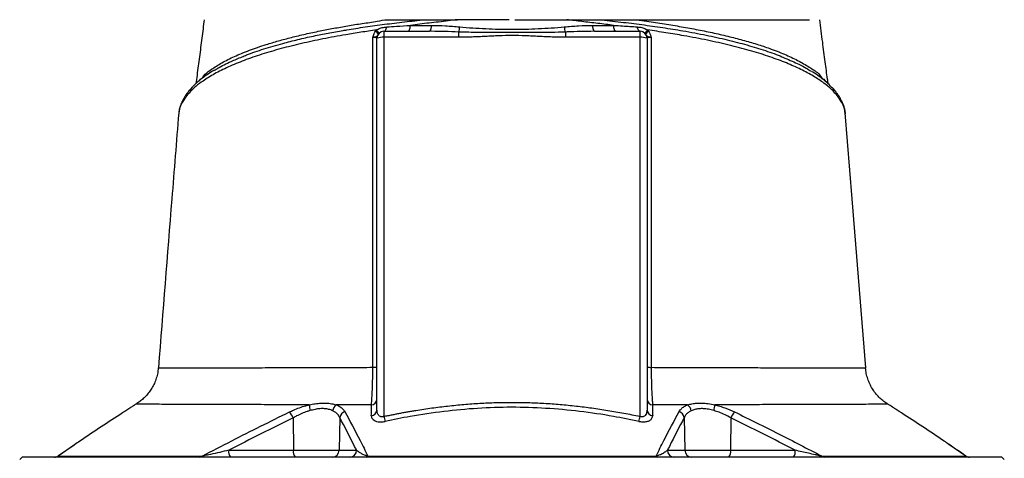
# Model space of a CAD drawing. Extents: x 4744 to 5452, y 3207 to 5111.
# Tile 6 of 7: x 4863 to 5286, y 4625 to 4813. Entities that reach past the tile are written whole.
import ezdxf

# ---------------------------------------------------------------- set-up
doc = ezdxf.new("R2010")
doc.units = 0
doc.header["$LTSCALE"] = 10
doc.header["$MEASUREMENT"] = 0
doc.layers.get('0').update_dxf_attribs({"linetype": 'CONTINUOUS'})

msp = doc.modelspace()

# ---------------------------------------------------------------- linework, layer by layer
at = {"color": 7, "linetype": 'Continuous'}
for p, q in [((5015.62, 4808.29), (5016.04, 4808.83)), ((5019.28, 4808.24), (5038.86, 4808.24)), ((5019.28, 4808.24), (5019.28, 4805.66)), ((5019.28, 4805.66), (5019.28, 4642.75)), ((5051.36, 4805.66), (5019.28, 4805.66)), ((5051.36, 4807.92), (5051.36, 4805.66)), ((5097.2, 4807.92), (5097.2, 4805.66)), ((5129.28, 4805.66), (5097.2, 4805.66)), ((5109.69, 4808.24), (5129.28, 4808.24)), ((5129.28, 4805.66), (5129.28, 4808.24)), ((5129.28, 4642.75), (5129.28, 4805.66)), ((5132.52, 4808.83), (5132.94, 4808.29)), ((5016.28, 4645.62), (5016.28, 4805.24)), ((5132.28, 4805.24), (5132.28, 4645.62)), ((4939.61, 4786.78), (4939.84, 4787.14)), ((5208.77, 4786.81), (5208.72, 4787.13)), ((5208.72, 4787.13), (5209.08, 4786.57)), ((5211.91, 4784), (5211.83, 4784.08)), ((4931.17, 4773.14), (4931.15, 4772.89)), ((5217.46, 4772.84), (5217.4, 4773.14)), ((5226.11, 4663.56), (5226.15, 4663.56)), ((5235.85, 4647.95), (5235.83, 4647.95)), ((4980.31, 4642.13), (4980.37, 4628.19)), ((5000.27, 4642.28), (5000.03, 4628.19)), ((5148.29, 4642.28), (5148.52, 4628.19)), ((5168.25, 4642.13), (5168.18, 4628.19)), ((4886.36, 4630.56), (4879.28, 4625.66)), ((4886.16, 4630.46), (4879.43, 4625.8)), ((4952.61, 4628.19), (4980.37, 4628.19)), ((4980.37, 4628.19), (5000.03, 4628.19)), ((5000.03, 4628.19), (5007.52, 4628.19)), ((5141.04, 4628.19), (5148.52, 4628.19)), ((5148.52, 4628.19), (5168.18, 4628.19)), ((5168.18, 4628.19), (5195.94, 4628.19)), ((5269.28, 4625.66), (5261.93, 4630.74)), ((4863.78, 4625.24), (4862.78, 4624.24)), ((5284.78, 4625.24), (4863.78, 4625.24)), ((5285.78, 4624.24), (5284.78, 4625.24))]:
    msp.add_line(p, q, dxfattribs=at)
at = {"color": 7, "linetype": 'Continuous', "flags": 128}
for points in [[(5019.28, 4808.24), (5019.46, 4808.27), (5019.64, 4808.37), (5019.82, 4808.54), (5019.98, 4808.76), (5020.13, 4809.04), (5020.25, 4809.37), (5020.36, 4809.74), (5020.44, 4810.14)], [(5029.7, 4808.24), (5029.86, 4808.29), (5030.02, 4808.43), (5030.17, 4808.66), (5030.31, 4808.97), (5030.43, 4809.35), (5030.52, 4809.8), (5030.59, 4810.29), (5030.62, 4810.81)], [(5118.86, 4808.24), (5118.69, 4808.29), (5118.53, 4808.43), (5118.38, 4808.66), (5118.25, 4808.97), (5118.13, 4809.35), (5118.04, 4809.8), (5117.97, 4810.29), (5117.93, 4810.81)], [(5129.28, 4808.24), (5129.09, 4808.27), (5128.91, 4808.37), (5128.74, 4808.54), (5128.58, 4808.76), (5128.43, 4809.04), (5128.3, 4809.37), (5128.2, 4809.74), (5128.12, 4810.14)], [(5226.22, 4663.56), (5220.42, 4736.23), (5217.47, 4773.15)]]:
    msp.add_lwpolyline(points, dxfattribs=at)
at = {"color": 7, "linetype": 'Continuous'}
for centre, radius, start, end in [((5036.58, 4810.28), 3.06, 318.1738, 9.6923), ((5043.03, 4810.86), 8.84, 340.514, 355.2801), ((5105.53, 4810.86), 8.84, 184.7199, 199.486), ((5111.97, 4810.28), 3.06, 170.3077, 221.8262), ((5014.24, 4805.82), 2.83, 23.8854, 60.7883), ((5014.65, 4806.85), 2.42, 9.2385, 55.0291), ((5019.28, 4805.24), 3, 90, 180), ((5018.54, 4799.96), 5.75, 82.6484, 113.1961), ((5129.28, 4805.24), 3, 0, 90), ((5130.01, 4799.96), 5.75, 66.8039, 97.3516), ((5133.9, 4806.85), 2.42, 124.9709, 170.7615), ((5134.32, 4805.82), 2.83, 119.2117, 156.1146), ((4938.68, 4782.26), 2.67, 136.7951, 179.8102), ((5209.88, 4782.26), 2.68, 0.2112, 40.7276), ((4934.95, 4776.72), 2.77, 154.1825, 177.1361), ((5213.57, 4776.71), 2.81, 3.0153, 25.4293), ((5014.82, 4671.55), 7.71, 267.5297, 280.9076), ((5133.74, 4671.55), 7.72, 259.0972, 272.4656), ((5013.55, 4650.37), 2.73, 276.7321, 356.7461), ((5135.01, 4650.37), 2.73, 183.2544, 263.2683), ((4973.35, 4639.31), 7.51, 22.0564, 45.2532), ((4996.45, 4647.57), 9.25, 178.9949, 194.7059), ((5000.86, 4644.64), 3.67, 123.6455, 171.4526), ((5003.41, 4641.74), 3.19, 106.8191, 170.2201), ((5013.55, 4645.78), 2.73, 276.1546, 356.6459), ((5135.01, 4645.78), 2.73, 183.3554, 263.8454), ((5145.15, 4641.74), 3.19, 9.7812, 73.1807), ((5147.69, 4644.64), 3.67, 8.5446, 56.3513), ((5152.11, 4647.57), 9.25, 345.2963, 1.0093), ((5175.2, 4639.31), 7.51, 134.7486, 157.9409), ((5072.25, 4653.91), 54.13, 191.9009, 194.2258), ((5076.35, 4653.9), 54.09, 345.7717, 348.0984), ((4956.03, 4627.51), 3.48, 168.8048, 220.706), ((4983.79, 4627.51), 3.48, 168.8046, 220.7059), ((4997.08, 4628.19), 2.95, 270.9857, 0.0002), ((5004.57, 4628.19), 2.95, 270.9858, 0.0003), ((5143.99, 4628.19), 2.95, 179.9998, 269.0143), ((5151.47, 4628.19), 2.95, 179.9998, 269.0143), ((5164.77, 4627.51), 3.48, 319.2941, 11.1954), ((5192.52, 4627.51), 3.48, 319.2941, 11.1954), ((4877.69, 4628.24), 3, 270.0011, 305.3409), ((4877.78, 4628.13), 2.89, 270.0389, 301.2289), ((4940.1, 4626.79), 1.55, 271.379, 313.7814), ((5011.75, 4625.88), 0.655, 282.0426, 342.4526), ((5136.8, 4625.88), 0.655, 197.5517, 257.959), ((5208.46, 4626.79), 1.55, 226.2173, 268.6261), ((5270.87, 4628.24), 3, 234.7371, 270.003), ((5270.78, 4628.13), 2.89, 238.7724, 269.9652)]:
    msp.add_arc(centre, radius, start, end, dxfattribs=at)
for points, knots in [([(4942.05, 4813.24), (4941.71, 4810.6), (4941.04, 4805.32), (4940, 4797.34), (4939.16, 4790.8), (4938.62, 4786.94), (4938.45, 4785.73)], [0, 0, 0, 0, 0.289898, 0.579816, 0.868374, 1, 1, 1, 1]), ([(4940.32, 4787.71), (4940.32, 4787.71), (4941.05, 4787.71), (4942.39, 4790.18), (4945.47, 4792.08), (4949.54, 4794.79), (4954.96, 4797.47), (4961.3, 4800.1), (4967.75, 4802.32), (4973.9, 4804.15), (4979.53, 4805.65), (4985.5, 4807.08), (4991.56, 4808.37), (4997.63, 4809.55), (5003.68, 4810.59), (5009.91, 4811.66), (5015.69, 4812.32), (5019.17, 4813.24), (5020.69, 4813.24), (5020.69, 4813.24)], [0, 0, 0, 0, 0, 0.065218, 0.130675, 0.220363, 0.310052, 0.402347, 0.494643, 0.556083, 0.617523, 0.679778, 0.742033, 0.797134, 0.852236, 0.907899, 0.963562, 1, 1, 1, 1, 1]), ([(4958.33, 4797.28), (4958.96, 4797.54), (4961.76, 4798.74), (4967.58, 4800.69), (4975.01, 4802.89), (4982.23, 4804.71), (4988.73, 4806.17), (4995.24, 4807.47), (5000.05, 4808.33), (5005.36, 4809.22), (5011.22, 4810.13), (5019.51, 4811.27), (5028.06, 4812.32), (5033.95, 4812.93), (5036.89, 4813.24)], [0, 0, 0, 0, 0.035434, 0.158803, 0.280764, 0.369201, 0.457637, 0.535147, 0.612657, 0.630814, 0.722604, 0.814397, 0.907198, 1, 1, 1, 1]), ([(5016.04, 4808.83), (5016.28, 4808.97), (5017.07, 4809.42), (5018.57, 4809.92), (5019.81, 4810.07), (5020.44, 4810.14)], [0, 0, 0, 0, 0.180284, 0.580109, 1, 1, 1, 1]), ([(5020.44, 4810.14), (5021.84, 4810.24), (5025.19, 4810.47), (5028.63, 4810.68), (5030.62, 4810.81)], [0, 0, 0, 0, 0.420027, 1, 1, 1, 1]), ([(5020.69, 4813.24), (5021.24, 4813.24), (5022.32, 4813.24), (5023.94, 4813.24), (5025.55, 4813.24), (5027.15, 4813.24), (5029.08, 4813.24), (5031.39, 4813.24), (5034.11, 4813.24), (5035.95, 4813.24), (5036.89, 4813.24)], [0, 0, 0, 0, 0.101917, 0.202879, 0.302889, 0.401951, 0.500069, 0.66183, 0.828469, 1, 1, 1, 1]), ([(5050.82, 4813.24), (5050.82, 4813.24), (5049.52, 4813.24), (5045.43, 4812.42), (5038.67, 4811.85), (5033.31, 4811.16), (5030.62, 4810.81)], [0, 0, 0, 0, 0.0000029, 0.1930533, 0.5957948, 1, 1, 1, 1]), ([(5030.62, 4810.81), (5032.53, 4810.8), (5035.5, 4810.8), (5038.52, 4810.8), (5039.6, 4810.8)], [0, 0, 0, 0, 0.641626, 1, 1, 1, 1]), ([(5036.89, 4813.24), (5037.11, 4813.24), (5037.54, 4813.24), (5038.21, 4813.24), (5038.89, 4813.24), (5039.59, 4813.24), (5040.63, 4813.24), (5042.02, 4813.24), (5043.76, 4813.24), (5045.51, 4813.24), (5047.26, 4813.24), (5049.04, 4813.24), (5050.22, 4813.24), (5050.82, 4813.24)], [0, 0, 0, 0, 0.048202, 0.097322, 0.147367, 0.198347, 0.250267, 0.373775, 0.500284, 0.624448, 0.74908, 0.874243, 1, 1, 1, 1]), ([(5039.6, 4810.8), (5041.63, 4810.79), (5043.66, 4810.72), (5047.74, 4810.49), (5049.78, 4810.33), (5051.84, 4810.14)], [0, 0, 0, 0, 0.5, 0.5, 1, 1, 1, 1]), ([(5051.84, 4810.14), (5053.68, 4809.97), (5055.54, 4809.82), (5059.26, 4809.58), (5061.13, 4809.47), (5066.75, 4809.21), (5070.51, 4809.1), (5078.05, 4809.1), (5081.81, 4809.21), (5087.43, 4809.47), (5089.3, 4809.58), (5093.02, 4809.82), (5094.87, 4809.97), (5096.72, 4810.14)], [0, 0, 0, 0, 0.125, 0.125, 0.25, 0.25, 0.5, 0.5, 0.75, 0.75, 0.875, 0.875, 1, 1, 1, 1]), ([(5075.46, 4813.24), (5075.85, 4813.24), (5076.64, 4813.24), (5077.82, 4813.24), (5079, 4813.24), (5080.18, 4813.24), (5081.36, 4813.24), (5082.54, 4813.24), (5083.71, 4813.24), (5084.89, 4813.24), (5086.06, 4813.24), (5087.24, 4813.24), (5088.41, 4813.24), (5089.58, 4813.24), (5090.75, 4813.24), (5091.91, 4813.24), (5093.08, 4813.24), (5094.25, 4813.24), (5095.41, 4813.24), (5096.57, 4813.24), (5097.35, 4813.24), (5097.73, 4813.24)], [0, 0, 0, 0, 0.052847, 0.105648, 0.158408, 0.211131, 0.263819, 0.316478, 0.36911, 0.421719, 0.47431, 0.526885, 0.579449, 0.632005, 0.684557, 0.737109, 0.789665, 0.842228, 0.894803, 0.947392, 1, 1, 1, 1]), ([(5096.72, 4810.14), (5098.77, 4810.33), (5100.82, 4810.49), (5104.89, 4810.72), (5106.93, 4810.79), (5108.95, 4810.8)], [0, 0, 0, 0, 0.5, 0.5, 1, 1, 1, 1]), ([(5097.79, 4813.24), (5098.09, 4813.24), (5098.68, 4813.24), (5099.56, 4813.24), (5100.45, 4813.24), (5101.32, 4813.24), (5102.2, 4813.24), (5103.07, 4813.24), (5103.93, 4813.24), (5105, 4813.24), (5106.25, 4813.24), (5107.68, 4813.24), (5109.05, 4813.24), (5110.38, 4813.24), (5111.24, 4813.24), (5111.67, 4813.24)], [0, 0, 0, 0, 0.062765, 0.125378, 0.187847, 0.250181, 0.312385, 0.374469, 0.43644, 0.498305, 0.604244, 0.707336, 0.807625, 0.905162, 1, 1, 1, 1]), ([(5117.93, 4810.81), (5115.69, 4811.08), (5111.2, 4811.64), (5104.47, 4812.42), (5099.97, 4812.97), (5097.79, 4813.23)], [0, 0, 0, 0, 0.338971, 0.678798, 1, 1, 1, 1]), ([(5108.95, 4810.8), (5110.89, 4810.8), (5113.9, 4810.8), (5116.87, 4810.81), (5117.93, 4810.81)], [0, 0, 0, 0, 0.641626, 1, 1, 1, 1]), ([(5111.67, 4813.24), (5112.26, 4813.24), (5113.43, 4813.24), (5115.17, 4813.24), (5116.88, 4813.24), (5118, 4813.24), (5118.56, 4813.24)], [0, 0, 0, 0, 0.256856, 0.509136, 0.756848, 1, 1, 1, 1]), ([(5111.67, 4813.24), (5114.79, 4812.91), (5121.03, 4812.26), (5130.16, 4811.12), (5139.09, 4809.88), (5148.38, 4808.39), (5157.7, 4806.64), (5166.89, 4804.6), (5175.43, 4802.38), (5183.22, 4799.95), (5188.65, 4798.06), (5191.1, 4796.95), (5191.51, 4796.76)], [0, 0, 0, 0, 0.096195, 0.19239, 0.290423, 0.388452, 0.507805, 0.623227, 0.738652, 0.8574, 0.97615, 1, 1, 1, 1]), ([(5117.93, 4810.81), (5119.22, 4810.73), (5122.66, 4810.51), (5126.02, 4810.28), (5128.12, 4810.14)], [0, 0, 0, 0, 0.374247, 1, 1, 1, 1]), ([(5118.56, 4813.24), (5118.98, 4813.24), (5120.28, 4813.24), (5122.48, 4813.24), (5125.17, 4813.24), (5126.96, 4813.24), (5127.86, 4813.24)], [0, 0, 0, 0, 0.134391, 0.418341, 0.706868, 1, 1, 1, 1]), ([(5127.87, 4813.24), (5128.23, 4813.24), (5128.93, 4813.24), (5129.99, 4813.24), (5131.04, 4813.24), (5132.08, 4813.24), (5133.12, 4813.24), (5134.16, 4813.24), (5135.19, 4813.24), (5136.22, 4813.24), (5137.24, 4813.24), (5138.26, 4813.24), (5139.27, 4813.24), (5141.96, 4813.24), (5146.26, 4813.24), (5152.02, 4813.24), (5157.58, 4813.24), (5162.94, 4813.24), (5168.06, 4813.24), (5172.95, 4813.24), (5177.59, 4813.24), (5181.97, 4813.24), (5186.08, 4813.24), (5189.91, 4813.24), (5193.44, 4813.24), (5195.89, 4813.24), (5197.47, 4813.24), (5198.3, 4813.24), (5199.11, 4813.24), (5199.89, 4813.24), (5200.64, 4813.24), (5201.36, 4813.24), (5201.82, 4813.24), (5202.05, 4813.24)], [0, 0, 0, 0, 0.010299, 0.020596, 0.03089, 0.041183, 0.051475, 0.061768, 0.072061, 0.082355, 0.092652, 0.102951, 0.113254, 0.123561, 0.185249, 0.246982, 0.308889, 0.370735, 0.432864, 0.495008, 0.557252, 0.619549, 0.682503, 0.745393, 0.808835, 0.872282, 0.890519, 0.908752, 0.926985, 0.945222, 0.963468, 0.981726, 1, 1, 1, 1]), ([(5127.87, 4813.24), (5129.31, 4813.02), (5133.32, 4812.42), (5139.77, 4811.44), (5147.15, 4810.23), (5154.28, 4808.92), (5161.21, 4807.49), (5167.86, 4805.95), (5174.23, 4804.28), (5180.2, 4802.5), (5186.27, 4800.45), (5192.21, 4798.08), (5197.85, 4795.44), (5202.6, 4792.41), (5206.06, 4790.46), (5207.59, 4787.71), (5208.24, 4787.71), (5208.24, 4787.71)], [0, 0, 0, 0, 0.036353, 0.101977, 0.167598, 0.234162, 0.300726, 0.369579, 0.438432, 0.508438, 0.578445, 0.66811, 0.757775, 0.850043, 0.942312, 1, 1, 1, 1, 1]), ([(5128.12, 4810.14), (5128.45, 4810.11), (5129.4, 4810.02), (5130.92, 4809.67), (5132, 4809.1), (5132.52, 4808.83)], [0, 0, 0, 0, 0.221218, 0.629101, 1, 1, 1, 1]), ([(5210.12, 4785.61), (5210.02, 4786.31), (5209.58, 4789.45), (5208.79, 4795.45), (5207.69, 4803.97), (5206.92, 4810.02), (5206.51, 4813.24)], [0, 0, 0, 0, 0.075402, 0.341303, 0.649485, 1, 1, 1, 1]), ([(5016.04, 4808.83), (5013.81, 4808.5), (5009.34, 4807.84), (5001.62, 4806.58), (4992.98, 4804.99), (4983.71, 4803), (4974.92, 4800.81), (4966.68, 4798.4), (4959.08, 4795.76), (4952.29, 4792.94), (4946.38, 4789.98), (4941.86, 4787.18), (4938.43, 4784.62), (4936.81, 4783.05), (4936.01, 4782.27)], [0, 0, 0, 0, 0.057053, 0.114105, 0.204157, 0.294366, 0.384423, 0.478681, 0.574164, 0.669981, 0.765816, 0.861321, 0.93066, 1, 1, 1, 1]), ([(5014.49, 4663.84), (5014.5, 4671.99), (5014.51, 4688.28), (5014.53, 4712.67), (5014.55, 4737.04), (5014.56, 4768.06), (5014.55, 4790.89), (5014.55, 4805.64)], [0, 0, 0, 0, 0.17163, 0.343314, 0.514957, 0.68665, 1, 1, 1, 1]), ([(5014.55, 4805.64), (5014.55, 4805.64), (5014.55, 4805.67), (5014.57, 4805.77), (5014.64, 4806.18), (5014.91, 4807.09), (5015.34, 4807.83), (5015.62, 4808.29)], [0, 0, 0, 0, 0.005342, 0.026113, 0.109297, 0.443237, 1, 1, 1, 1]), ([(5016.82, 4806.97), (5016.67, 4806.73), (5016.42, 4806.34), (5016, 4805.98), (5015.58, 4805.81), (5015.2, 4805.72), (5015, 4805.68), (5014.85, 4805.66), (5014.74, 4805.65), (5014.65, 4805.64), (5014.59, 4805.64), (5014.55, 4805.64), (5014.55, 4805.64)], [0, 0, 0, 0, 0.303375, 0.487899, 0.736262, 0.812874, 0.87358, 0.919113, 0.951172, 0.971954, 0.996322, 1, 1, 1, 1]), ([(5016.28, 4805.24), (5016.24, 4805.29), (5016.18, 4805.39), (5015.65, 4805.52), (5015.05, 4805.6), (5014.65, 4805.63), (5014.55, 4805.64)], [0, 0, 0, 0, 0.303731, 0.60566, 0.903128, 1, 1, 1, 1]), ([(5051.36, 4807.92), (5049.37, 4808), (5045.46, 4808.16), (5041.29, 4808.24), (5039.12, 4808.24), (5038.86, 4808.24)], [0, 0, 0, 0, 0.477239, 0.938777, 1, 1, 1, 1]), ([(5097.2, 4807.92), (5095.2, 4807.85), (5088.7, 4807.65), (5079.17, 4807.8), (5068.76, 4807.78), (5059.99, 4807.68), (5054.24, 4807.84), (5051.36, 4807.92)], [0, 0, 0, 0, 0.13077, 0.426655, 0.622596, 0.811325, 1, 1, 1, 1]), ([(5097.2, 4805.66), (5096.85, 4805.66), (5096.14, 4805.66), (5095.05, 4805.68), (5093.9, 4805.7), (5092.7, 4805.73), (5091.43, 4805.78), (5090.06, 4805.83), (5088.15, 4805.92), (5085.74, 4806.04), (5082.88, 4806.19), (5079.07, 4806.36), (5074.29, 4806.47), (5069.51, 4806.36), (5065.69, 4806.19), (5062.83, 4806.04), (5060.41, 4805.92), (5058.5, 4805.83), (5056.86, 4805.77), (5055.09, 4805.71), (5053.17, 4805.67), (5051.95, 4805.66), (5051.36, 4805.66)], [0, 0, 0, 0, 0.022684, 0.046516, 0.071499, 0.097634, 0.124921, 0.154514, 0.187387, 0.249861, 0.312336, 0.374801, 0.499716, 0.624752, 0.687296, 0.74984, 0.812385, 0.845303, 0.874927, 0.919825, 0.961514, 1, 1, 1, 1]), ([(5109.69, 4808.24), (5107.71, 4808.22), (5103.8, 4808.19), (5099.63, 4808.02), (5097.45, 4807.93), (5097.2, 4807.92)], [0, 0, 0, 0, 0.477272, 0.938756, 1, 1, 1, 1]), ([(5134.01, 4805.64), (5134, 4805.64), (5133.97, 4805.64), (5133.73, 4805.66), (5133.44, 4805.7), (5133.07, 4805.79), (5132.78, 4805.88), (5132.39, 4806.09), (5132.08, 4806.43), (5131.84, 4806.8), (5131.73, 4806.97)], [0, 0, 0, 0, 0.003677, 0.028035, 0.199677, 0.265844, 0.39845, 0.530976, 0.796969, 1, 1, 1, 1]), ([(5134.01, 4805.64), (5133.91, 4805.63), (5133.5, 4805.6), (5132.9, 4805.52), (5132.38, 4805.39), (5132.31, 4805.29), (5132.28, 4805.24)], [0, 0, 0, 0, 0.096872, 0.39434, 0.696269, 1, 1, 1, 1]), ([(5212.55, 4782.27), (5212.21, 4782.61), (5210.84, 4783.99), (5207.9, 4786.36), (5203.26, 4789.36), (5197.76, 4792.24), (5191.44, 4795), (5184.27, 4797.61), (5176.33, 4800.06), (5167.66, 4802.34), (5158.27, 4804.45), (5149.13, 4806.2), (5140.49, 4807.65), (5135.17, 4808.44), (5132.52, 4808.83)], [0, 0, 0, 0, 0.030225, 0.122394, 0.214849, 0.307291, 0.399443, 0.491868, 0.584612, 0.677344, 0.76975, 0.864043, 0.932022, 1, 1, 1, 1]), ([(5132.94, 4808.29), (5133.13, 4807.99), (5133.47, 4807.43), (5133.78, 4806.63), (5133.92, 4806.12), (5133.97, 4805.86), (5133.99, 4805.77), (5134, 4805.71), (5134, 4805.66), (5134.01, 4805.64), (5134.01, 4805.64)], [0, 0, 0, 0, 0.373754, 0.680021, 0.882598, 0.927841, 0.957273, 0.975631, 0.994664, 1, 1, 1, 1]), ([(5134.01, 4805.64), (5134, 4790.89), (5134, 4768.07), (5134.01, 4737.04), (5134.02, 4712.68), (5134.04, 4688.28), (5134.06, 4671.99), (5134.07, 4663.84)], [0, 0, 0, 0, 0.3133516, 0.4849942, 0.6566864, 0.8283169, 1, 1, 1, 1]), ([(4946.45, 4791.48), (4946.91, 4791.78), (4948.95, 4793.1), (4952.87, 4795.05), (4956.73, 4796.62), (4958.33, 4797.28)], [0, 0, 0, 0, 0.1476836, 0.6450203, 1, 1, 1, 1]), ([(5191.51, 4796.76), (5193.58, 4795.88), (5196.9, 4794.46), (5200.47, 4792.55), (5202.08, 4791.55), (5202.75, 4791.14)], [0, 0, 0, 0, 0.489168, 0.787524, 1, 1, 1, 1]), ([(4946.15, 4791.37), (4945.82, 4791.18), (4944.45, 4790.38), (4942.33, 4788.92), (4939.79, 4786.99), (4937.94, 4785.38), (4937.03, 4784.37), (4936.76, 4784.07)], [0, 0, 0, 0, 0.085045, 0.351112, 0.616923, 0.887659, 1, 1, 1, 1]), ([(5211.81, 4783.93), (5211.54, 4784.22), (5210.65, 4785.21), (5208.83, 4786.85), (5206.33, 4788.82), (5204.38, 4790.2), (5203.19, 4790.9), (5203.03, 4790.99)], [0, 0, 0, 0, 0.121036, 0.400053, 0.678675, 0.955884, 1, 1, 1, 1]), ([(4939.84, 4787.14), (4940.02, 4787.17), (4940.19, 4787.19), (4940.32, 4787.71), (4940.32, 4787.71)], [0, 0, 0, 0, 0.999962, 1, 1, 1, 1]), ([(5208.24, 4787.71), (5208.24, 4787.71), (5208.37, 4787.18), (5208.54, 4787.16), (5208.72, 4787.13)], [0, 0, 0, 0, 0.000038, 1, 1, 1, 1]), ([(4936.01, 4782.27), (4935.36, 4781.55), (4933.74, 4779.73), (4932.77, 4777.94), (4932.19, 4776.86)], [0, 0, 0, 0, 0.398249, 1, 1, 1, 1]), ([(4936.75, 4784.08), (4936.27, 4783.56), (4935.17, 4782.36), (4933.82, 4780.42), (4932.91, 4778.88), (4932.54, 4778.07), (4932.47, 4777.92)], [0, 0, 0, 0, 0.25978, 0.59281, 0.922764, 1, 1, 1, 1]), ([(5216.1, 4777.91), (5215.78, 4778.54), (5215.13, 4779.82), (5213.75, 4781.84), (5212.63, 4783.28), (5211.9, 4784), (5211.82, 4784.07)], [0, 0, 0, 0, 0.309524, 0.6325669, 0.9623828, 1, 1, 1, 1]), ([(5216.37, 4776.86), (5215.78, 4777.94), (5214.82, 4779.73), (5213.2, 4781.54), (5212.55, 4782.27)], [0, 0, 0, 0, 0.602635, 1, 1, 1, 1]), ([(4932.19, 4776.86), (4931.78, 4775.95), (4931.22, 4774.71), (4931.18, 4773.47), (4931.17, 4773.14)], [0, 0, 0, 0, 0.733941, 1, 1, 1, 1]), ([(4932.49, 4777.9), (4932.33, 4777.57), (4931.86, 4776.63), (4931.45, 4775.41), (4931.32, 4774.52), (4931.29, 4774.27)], [0, 0, 0, 0, 0.2883855, 0.8059551, 1, 1, 1, 1]), ([(5217.5, 4772.82), (5217.5, 4772.96), (5217.49, 4773.77), (5217.14, 4775.24), (5216.67, 4776.8), (5216.22, 4777.67), (5216.1, 4777.91)], [0, 0, 0, 0, 0.07964, 0.46513, 0.854744, 1, 1, 1, 1]), ([(5217.4, 4773.14), (5217.31, 4773.9), (5217.15, 4775.14), (5216.59, 4776.37), (5216.37, 4776.86)], [0, 0, 0, 0, 0.6083164, 1, 1, 1, 1]), ([(4931.08, 4773.15), (4930.1, 4760.84), (4927.18, 4724.31), (4924.27, 4687.78), (4922.34, 4663.56)], [0, 0, 0, 0, 0.33689, 1, 1, 1, 1]), ([(4931.22, 4773.84), (4931.15, 4773.54), (4931.07, 4773.22), (4931.08, 4772.9), (4931.08, 4772.88)], [0, 0, 0, 0, 0.929181, 1, 1, 1, 1]), ([(4922.29, 4663.57), (4922.25, 4663.07), (4922.16, 4661.76), (4921.68, 4659.72), (4920.91, 4657.49), (4919.92, 4655.43), (4918.73, 4653.55), (4917.39, 4651.87), (4915.94, 4650.38), (4914.38, 4649.12), (4913.28, 4648.33), (4912.69, 4648.01), (4912.66, 4647.99)], [0, 0, 0, 0, 0.079123, 0.206192, 0.329591, 0.449488, 0.565936, 0.678887, 0.788201, 0.893633, 0.994828, 1, 1, 1, 1]), ([(4922.38, 4663.56), (4922.48, 4663.56), (4922.67, 4663.56), (4924.55, 4663.56), (4927.52, 4663.57), (4931.56, 4663.58), (4936.48, 4663.59), (4942.34, 4663.61), (4949.18, 4663.63), (4956.99, 4663.66), (4965.73, 4663.69), (4975.26, 4663.72), (4985, 4663.75), (4994.77, 4663.79), (5004.39, 4663.82), (5011.12, 4663.84), (5014.49, 4663.84)], [0, 0, 0, 0, 0.072888, 0.151565, 0.22991, 0.301821, 0.373977, 0.446134, 0.518045, 0.591662, 0.665545, 0.739423, 0.813034, 0.875329, 0.937707, 1, 1, 1, 1]), ([(5013.87, 4647.66), (5013.93, 4648.28), (5014.04, 4649.55), (5014.19, 4652.03), (5014.32, 4654.92), (5014.41, 4657.93), (5014.47, 4660.95), (5014.48, 4662.87), (5014.49, 4663.84)], [0, 0, 0, 0, 0.173964, 0.35284, 0.528231, 0.709338, 0.852975, 1, 1, 1, 1]), ([(5134.07, 4663.84), (5134.08, 4662.79), (5134.09, 4660.68), (5134.15, 4657.65), (5134.24, 4654.81), (5134.36, 4652.21), (5134.49, 4649.92), (5134.61, 4648.47), (5134.67, 4647.79), (5134.69, 4647.66)], [0, 0, 0, 0, 0.159322, 0.318665, 0.476802, 0.634975, 0.798376, 0.961815, 1, 1, 1, 1]), ([(5134.07, 4663.84), (5137.9, 4663.83), (5145.58, 4663.81), (5156.46, 4663.78), (5166.83, 4663.74), (5176.55, 4663.71), (5185.58, 4663.68), (5193.85, 4663.65), (5201.33, 4663.62), (5207.94, 4663.6), (5213.64, 4663.58), (5218.34, 4663.57), (5222.01, 4663.56), (5224.54, 4663.56), (5225.99, 4663.56), (5226.08, 4663.56), (5226.11, 4663.56)], [0, 0, 0, 0, 0.071366, 0.142859, 0.214229, 0.286114, 0.358246, 0.430382, 0.502272, 0.575771, 0.64953, 0.723288, 0.796786, 0.870519, 0.944527, 1, 1, 1, 1]), ([(5235.85, 4647.99), (5235.83, 4648), (5235.18, 4648.34), (5233.99, 4649.22), (5232.3, 4650.62), (5230.74, 4652.29), (5229.36, 4654.15), (5228.19, 4656.18), (5227.25, 4658.35), (5226.6, 4660.63), (5226.24, 4662.38), (5226.21, 4663.37), (5226.21, 4663.56)], [0, 0, 0, 0, 0.004239, 0.115086, 0.2316, 0.351279, 0.472986, 0.596013, 0.719908, 0.844381, 0.969225, 1, 1, 1, 1]), ([(5019.28, 4642.75), (5019.85, 4642.87), (5021, 4643.11), (5022.73, 4643.46), (5024.44, 4643.8), (5026.15, 4644.12), (5027.85, 4644.44), (5029.55, 4644.74), (5031.23, 4645.04), (5034.65, 4645.61), (5039.78, 4646.39), (5046.66, 4647.25), (5053.53, 4647.94), (5060.44, 4648.43), (5067.35, 4648.73), (5074.26, 4648.83), (5081.15, 4648.73), (5088.04, 4648.43), (5094.97, 4647.94), (5100.71, 4647.37), (5105.26, 4646.83), (5108.62, 4646.39), (5112, 4645.9), (5115.41, 4645.36), (5118.84, 4644.78), (5122.3, 4644.15), (5125.78, 4643.48), (5128.11, 4642.99), (5129.28, 4642.75)], [0, 0, 0, 0, 0.015939, 0.031794, 0.047567, 0.063258, 0.078867, 0.094395, 0.109843, 0.12521, 0.188192, 0.250162, 0.312872, 0.374969, 0.437621, 0.500012, 0.561814, 0.624018, 0.686676, 0.749836, 0.780101, 0.810643, 0.841468, 0.872581, 0.903986, 0.935688, 0.967691, 1, 1, 1, 1]), ([(4912.59, 4647.94), (4912.55, 4647.91), (4912.47, 4647.86), (4911.74, 4647.37), (4910.53, 4646.58), (4908.91, 4645.52), (4907.57, 4644.66), (4906.89, 4644.22)], [0, 0, 0, 0, 0.17805, 0.380751, 0.590983, 0.792747, 1, 1, 1, 1]), ([(4987.19, 4647.73), (4984.74, 4647.74), (4978.48, 4647.76), (4969.02, 4647.79), (4958.9, 4647.82), (4949.56, 4647.86), (4941.21, 4647.88), (4933.96, 4647.91), (4927.73, 4647.92), (4922.47, 4647.94), (4918.17, 4647.95), (4914.97, 4647.95), (4913.26, 4647.95), (4912.6, 4647.95), (4912.67, 4647.95), (4912.68, 4647.95)], [0, 0, 0, 0, 0.054432, 0.138947, 0.223463, 0.310481, 0.3975, 0.480105, 0.56271, 0.647609, 0.732509, 0.822419, 0.912328, 0.974325, 1, 1, 1, 1]), ([(4941.17, 4625.67), (4945.41, 4627.89), (4957.82, 4634.37), (4970.37, 4640.57), (4978.64, 4644.65)], [0, 0, 0, 0, 0.341528, 1, 1, 1, 1]), ([(4978.64, 4644.65), (4979.21, 4644.92), (4980.62, 4645.57), (4982.99, 4646.51), (4985.29, 4647.26), (4986.7, 4647.61), (4987.19, 4647.73)], [0, 0, 0, 0, 0.212022, 0.519109, 0.832729, 1, 1, 1, 1]), ([(4987.49, 4645.22), (4987.08, 4645.1), (4985.9, 4644.75), (4983.97, 4644), (4981.98, 4643.06), (4980.79, 4642.4), (4980.31, 4642.13)], [0, 0, 0, 0, 0.165193, 0.471821, 0.785553, 1, 1, 1, 1]), ([(4987.19, 4647.73), (4988.04, 4647.9), (4989.74, 4648.23), (4992.2, 4648.49), (4994.56, 4648.5), (4996.83, 4648.25), (4998.14, 4647.89), (4998.83, 4647.7)], [0, 0, 0, 0, 0.192214, 0.388192, 0.58291, 0.782209, 1, 1, 1, 1]), ([(4997.24, 4645.19), (4996.68, 4645.41), (4995.65, 4645.81), (4993.77, 4646.11), (4991.8, 4646.1), (4989.67, 4645.79), (4988.23, 4645.41), (4987.49, 4645.22)], [0, 0, 0, 0, 0.2203391, 0.4118442, 0.6103168, 0.8022109, 1, 1, 1, 1]), ([(5000.27, 4642.28), (5000.03, 4642.71), (4999.56, 4643.57), (4998.49, 4644.54), (4997.59, 4645), (4997.24, 4645.19)], [0, 0, 0, 0, 0.368728, 0.746877, 1, 1, 1, 1]), ([(4998.83, 4647.7), (4999.26, 4647.51), (5000.31, 4647.06), (5001.6, 4646.1), (5002.19, 4645.23), (5002.49, 4644.79)], [0, 0, 0, 0, 0.255837, 0.622957, 1, 1, 1, 1]), ([(5013.87, 4647.66), (5011.3, 4647.66), (5008.76, 4647.67), (5003.75, 4647.68), (5001.27, 4647.69), (4998.83, 4647.7)], [0, 0, 0, 0, 0.5, 0.5, 1, 1, 1, 1]), ([(5002.49, 4644.79), (5004.68, 4640.71), (5008, 4634.52), (5011.26, 4627.93), (5012.37, 4625.68)], [0, 0, 0, 0, 0.658362, 1, 1, 1, 1]), ([(5013.84, 4643.06), (5013.85, 4644.05), (5013.86, 4645.59), (5013.87, 4647.12), (5013.87, 4647.66)], [0, 0, 0, 0, 0.646224, 1, 1, 1, 1]), ([(5019.28, 4642.75), (5019.09, 4642.68), (5018.83, 4642.59), (5018.35, 4642.54), (5018.01, 4642.58), (5017.54, 4642.75), (5017.05, 4643.09), (5016.53, 4643.89), (5016.3, 4644.78), (5016.28, 4645.43), (5016.28, 4645.62)], [0, 0, 0, 0, 0.0941435, 0.1321497, 0.2370042, 0.2638955, 0.407974, 0.5881842, 0.8800058, 1, 1, 1, 1]), ([(5128.78, 4640.61), (5125.14, 4641.35), (5116.71, 4643.06), (5103.35, 4645.01), (5088.73, 4646.36), (5074.09, 4646.82), (5059.48, 4646.34), (5044.96, 4644.98), (5031.72, 4643.03), (5023.36, 4641.34), (5019.77, 4640.61)], [0, 0, 0, 0, 0.101428, 0.234929, 0.368527, 0.501991, 0.634583, 0.767307, 0.899937, 1, 1, 1, 1]), ([(5132.28, 4645.62), (5132.24, 4645.08), (5132.17, 4644.19), (5131.61, 4643.19), (5130.98, 4642.7), (5130.41, 4642.56), (5129.93, 4642.55), (5129.56, 4642.63), (5129.33, 4642.73), (5129.28, 4642.75)], [0, 0, 0, 0, 0.345187, 0.568036, 0.731055, 0.824475, 0.879149, 0.973791, 1, 1, 1, 1]), ([(5149.73, 4647.7), (5147.27, 4647.69), (5142.35, 4647.68), (5137.24, 4647.66), (5134.69, 4647.66)], [0, 0, 0, 0, 0.499331, 1, 1, 1, 1]), ([(5134.69, 4647.66), (5134.69, 4646.67), (5134.7, 4645.14), (5134.71, 4643.6), (5134.71, 4643.06)], [0, 0, 0, 0, 0.646194, 1, 1, 1, 1]), ([(5136.18, 4625.68), (5137.29, 4627.93), (5140.55, 4634.52), (5143.88, 4640.71), (5146.07, 4644.79)], [0, 0, 0, 0, 0.341797, 1, 1, 1, 1]), ([(5146.07, 4644.79), (5146.22, 4645.03), (5146.61, 4645.66), (5147.55, 4646.57), (5148.68, 4647.27), (5149.49, 4647.6), (5149.73, 4647.7)], [0, 0, 0, 0, 0.205618, 0.52961, 0.860484, 1, 1, 1, 1]), ([(5151.32, 4645.19), (5151.12, 4645.09), (5150.45, 4644.76), (5149.51, 4644.06), (5148.73, 4643.16), (5148.41, 4642.52), (5148.29, 4642.28)], [0, 0, 0, 0, 0.1378082, 0.4611817, 0.7920924, 1, 1, 1, 1]), ([(5149.73, 4647.7), (5150.33, 4647.87), (5151.55, 4648.21), (5153.68, 4648.48), (5156.01, 4648.51), (5158.58, 4648.27), (5160.41, 4647.92), (5161.36, 4647.73)], [0, 0, 0, 0, 0.1923308, 0.3884212, 0.5831671, 0.7824961, 1, 1, 1, 1]), ([(5161.06, 4645.22), (5160.24, 4645.43), (5158.72, 4645.83), (5156.52, 4646.12), (5154.57, 4646.09), (5152.78, 4645.77), (5151.81, 4645.39), (5151.32, 4645.19)], [0, 0, 0, 0, 0.220063, 0.411601, 0.610109, 0.802106, 1, 1, 1, 1]), ([(5168.25, 4642.13), (5167.45, 4642.57), (5165.84, 4643.45), (5163.4, 4644.5), (5161.78, 4645), (5161.06, 4645.22)], [0, 0, 0, 0, 0.351667, 0.712304, 1, 1, 1, 1]), ([(5235.83, 4647.95), (5235.8, 4647.95), (5235.73, 4647.95), (5234.21, 4647.95), (5231.5, 4647.95), (5227.63, 4647.94), (5222.7, 4647.93), (5216.63, 4647.91), (5209.56, 4647.89), (5201.65, 4647.86), (5192.94, 4647.84), (5183.3, 4647.8), (5172.79, 4647.77), (5165.18, 4647.74), (5161.36, 4647.73)], [0, 0, 0, 0, 0.062354, 0.149718, 0.237082, 0.321463, 0.405844, 0.492663, 0.579481, 0.662064, 0.744647, 0.829529, 0.914411, 1, 1, 1, 1]), ([(5161.36, 4647.73), (5162.09, 4647.56), (5162.82, 4647.36), (5163.93, 4647.03), (5164.29, 4646.91), (5165.02, 4646.67), (5165.39, 4646.54), (5167.18, 4645.89), (5168.57, 4645.3), (5169.92, 4644.65)], [0, 0, 0, 0, 0.25, 0.25, 0.375, 0.375, 0.5, 0.5, 1, 1, 1, 1]), ([(5169.92, 4644.65), (5176.22, 4641.59), (5182.48, 4638.48), (5194.97, 4632.14), (5201.19, 4628.92), (5207.39, 4625.67)], [0, 0, 0, 0, 0.5, 0.5, 1, 1, 1, 1]), ([(5241.67, 4644.22), (5241.3, 4644.46), (5240.35, 4645.07), (5238.97, 4645.96), (5237.68, 4646.8), (5236.72, 4647.44), (5236.14, 4647.82), (5235.89, 4647.99), (5235.96, 4647.94), (5235.96, 4647.94)], [0, 0, 0, 0, 0.108351, 0.287179, 0.46985, 0.639472, 0.813333, 0.994852, 1, 1, 1, 1]), ([(4906.89, 4644.22), (4900.77, 4640.25), (4893.9, 4635.79), (4887.1, 4631.07), (4886.36, 4630.56)], [0, 0, 0, 0, 0.890436, 1, 1, 1, 1]), ([(5007.52, 4628.19), (5007.24, 4628.75), (5004.84, 4633.59), (5002.41, 4638.2), (5000.27, 4642.28)], [0, 0, 0, 0, 0.116776, 1, 1, 1, 1]), ([(5013.84, 4643.06), (5013.85, 4642.89), (5013.89, 4642.29), (5014.36, 4641.48), (5015.43, 4640.79), (5016.69, 4640.44), (5018.18, 4640.35), (5019.24, 4640.52), (5019.77, 4640.61)], [0, 0, 0, 0, 0.1010419, 0.3576252, 0.5320121, 0.6877954, 0.8439007, 1, 1, 1, 1]), ([(5128.78, 4640.61), (5129.26, 4640.53), (5130.34, 4640.34), (5131.93, 4640.44), (5133.33, 4640.87), (5134.48, 4641.72), (5134.63, 4642.57), (5134.71, 4643.06)], [0, 0, 0, 0, 0.142737, 0.31783, 0.492342, 0.703149, 1, 1, 1, 1]), ([(5148.29, 4642.28), (5146.14, 4638.2), (5143.71, 4633.59), (5141.32, 4628.75), (5141.04, 4628.19)], [0, 0, 0, 0, 0.883029, 1, 1, 1, 1]), ([(5261.93, 4630.74), (5261.27, 4631.2), (5254.57, 4635.85), (5247.78, 4640.25), (5241.67, 4644.22)], [0, 0, 0, 0, 0.097883, 1, 1, 1, 1]), ([(4952.61, 4628.19), (4951.32, 4627.89), (4948.71, 4627.29), (4945.25, 4626.52), (4942.76, 4625.99), (4941.59, 4625.75), (4941.22, 4625.68), (4941.17, 4625.67)], [0, 0, 0, 0, 0.3452527, 0.6939396, 0.8985271, 0.9842049, 1, 1, 1, 1]), ([(5012.37, 4625.68), (5012.17, 4625.72), (5012, 4625.77), (5011.66, 4625.87), (5011.51, 4625.91), (5011.08, 4626.06), (5010.82, 4626.17), (5010.1, 4626.48), (5009.7, 4626.69), (5008.96, 4627.12), (5008.63, 4627.33), (5008.03, 4627.76), (5007.76, 4627.97), (5007.52, 4628.19)], [0, 0, 0, 0, 0.0625, 0.0625, 0.125, 0.125, 0.25, 0.25, 0.5, 0.5, 0.75, 0.75, 1, 1, 1, 1]), ([(5141.04, 4628.19), (5140.68, 4627.9), (5139.96, 4627.31), (5138.62, 4626.54), (5137.37, 4626.01), (5136.55, 4625.76), (5136.23, 4625.69), (5136.18, 4625.68)], [0, 0, 0, 0, 0.34082, 0.684987, 0.898236, 0.984343, 1, 1, 1, 1]), ([(5207.39, 4625.67), (5207.17, 4625.71), (5206.93, 4625.76), (5206.46, 4625.85), (5206.22, 4625.9), (5205.49, 4626.05), (5205, 4626.16), (5203.55, 4626.47), (5202.58, 4626.69), (5200.66, 4627.11), (5199.71, 4627.33), (5197.82, 4627.76), (5196.87, 4627.97), (5195.94, 4628.19)], [0, 0, 0, 0, 0.0625, 0.0625, 0.125, 0.125, 0.25, 0.25, 0.5, 0.5, 0.75, 0.75, 1, 1, 1, 1]), ([(5269.14, 4625.8), (5269.12, 4625.81), (5266.79, 4627.46), (5264.45, 4629.05), (5262.12, 4630.63)], [0, 0, 0, 0, 0.008159, 1, 1, 1, 1]), ([(4879.28, 4625.66), (4879.29, 4625.69), (4879.31, 4625.73), (4879.4, 4625.77), (4879.43, 4625.78)], [0, 0, 0, 0, 0.718807, 1, 1, 1, 1]), ([(4879.28, 4625.66), (4880.37, 4625.66), (4882.55, 4625.66), (4886.94, 4625.66), (4891.98, 4625.66), (4897.63, 4625.66), (4904.06, 4625.66), (4910.48, 4625.66), (4916.57, 4625.66), (4923.14, 4625.67), (4931.19, 4625.67), (4937.84, 4625.67), (4941.17, 4625.67)], [0, 0, 0, 0, 0.114417, 0.229437, 0.331952, 0.434467, 0.538752, 0.643037, 0.713127, 0.783355, 0.891424, 1, 1, 1, 1]), ([(5012.37, 4625.68), (5015.86, 4625.68), (5023.45, 4625.68), (5035.39, 4625.69), (5048.18, 4625.69), (5061.16, 4625.69), (5073.79, 4625.69), (5085.92, 4625.69), (5097.58, 4625.69), (5109.21, 4625.69), (5120.26, 4625.68), (5129.24, 4625.68), (5134.33, 4625.68), (5136.18, 4625.68)], [0, 0, 0, 0, 0.086859, 0.189259, 0.291659, 0.395824, 0.49999, 0.592491, 0.684992, 0.778787, 0.872581, 0.953848, 1, 1, 1, 1]), ([(5207.39, 4625.67), (5210.05, 4625.67), (5215.87, 4625.67), (5224.21, 4625.67), (5232.45, 4625.66), (5240.06, 4625.66), (5246.74, 4625.66), (5252.51, 4625.66), (5257.47, 4625.66), (5261.81, 4625.66), (5265.32, 4625.66), (5267.73, 4625.66), (5268.87, 4625.66), (5269.28, 4625.66)], [0, 0, 0, 0, 0.086593, 0.189074, 0.291555, 0.395806, 0.500057, 0.592877, 0.685698, 0.779824, 0.873951, 0.954173, 1, 1, 1, 1]), ([(5269.14, 4625.78), (5269.16, 4625.77), (5269.24, 4625.72), (5269.26, 4625.68), (5269.28, 4625.66)], [0, 0, 0, 0, 0.322212, 1, 1, 1, 1])]:
    msp.add_open_spline(points, degree=3, knots=knots, dxfattribs=at)
for points in [[(5073, 4813.24), (5065.54, 4813.24), (5058.12, 4813.24), (5050.82, 4813.24)], [(4980.31, 4642.13), (4971.02, 4637.61), (4961.79, 4632.94), (4952.61, 4628.19)], [(5195.94, 4628.19), (5186.76, 4632.94), (5177.54, 4637.61), (5168.25, 4642.13)]]:
    msp.add_open_spline(points, degree=3, dxfattribs=at)

doc.saveas('drawing.dxf')
